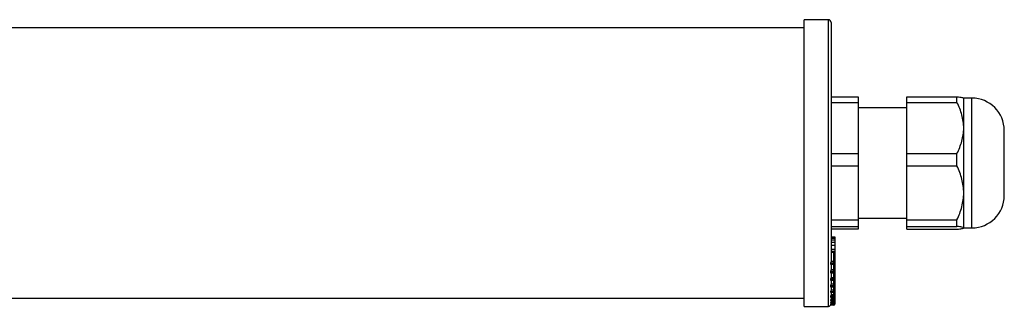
# Model space of a CAD drawing. Header units: millimetres. Extents: x -1447 to 1025, y 444 to 502.
# Tile 2 of 3: x 716 to 898, y 447 to 500. Entities that reach past the tile are written whole.
import ezdxf

# ---------------------------------------------------------------- set-up
doc = ezdxf.new("R2010")
doc.units = ezdxf.units.MM

msp = doc.modelspace()

# ---------------------------------------------------------------- linework, layer by layer
at = {"color": 7, "linetype": 'Continuous', "lineweight": 25}
for p, q in [((865.67, 499.81), (861.17, 499.81)), ((861.17, 446.81), (861.17, 499.81)), ((866.17, 499.31), (866.17, 455.14)), ((861.17, 498.31), (-1440.83, 498.31)), ((866.17, 485.55), (871.17, 485.55)), ((866.17, 484.51), (871.17, 484.51)), ((871.17, 485.55), (871.17, 484.51)), ((871.17, 484.51), (871.17, 475.04)), ((880.17, 485.55), (889.42, 485.55)), ((880.17, 484.51), (880.17, 485.55)), ((880.17, 484.51), (889.42, 484.51)), ((880.17, 475.04), (880.17, 484.51)), ((889.42, 484.51), (889.42, 485.55)), ((892.17, 485.31), (890.67, 485.31)), ((890.67, 479.78), (890.67, 485.31)), ((880.17, 483.51), (871.17, 483.51)), ((890.67, 467.79), (890.67, 479.78)), ((898.17, 476.54), (898.17, 479.31)), ((898.17, 467.31), (898.17, 476.54)), ((866.17, 475.04), (871.17, 475.04)), ((871.17, 475.04), (871.17, 472.78)), ((880.17, 475.04), (889.42, 475.04)), ((880.17, 472.78), (880.17, 475.04)), ((889.42, 472.78), (889.42, 475.04)), ((866.17, 472.78), (871.17, 472.78)), ((871.17, 472.78), (871.17, 462.8)), ((880.17, 472.78), (889.42, 472.78)), ((880.17, 462.8), (880.17, 472.78)), ((890.67, 461.32), (890.67, 467.79)), ((866.17, 462.8), (871.17, 462.8)), ((871.17, 463.11), (880.17, 463.11)), ((871.17, 462.8), (871.17, 461.58)), ((880.17, 462.8), (889.42, 462.8)), ((880.17, 461.58), (880.17, 462.8)), ((889.42, 461.58), (889.42, 462.8)), ((866.17, 461.58), (871.17, 461.58)), ((871.17, 461.07), (866.17, 461.07)), ((871.17, 461.58), (871.17, 461.07)), ((880.17, 461.58), (889.42, 461.58)), ((880.17, 461.07), (880.17, 461.58)), ((880.17, 461.07), (889.42, 461.07)), ((890.67, 461.31), (892.17, 461.31)), ((866.17, 459.65), (866.87, 459.65)), ((866.17, 459.65), (866.87, 459.65)), ((866.87, 459.35), (866.17, 459.35)), ((866.17, 459.12), (866.87, 459.12)), ((866.17, 459.12), (866.87, 459.12)), ((866.87, 458.61), (866.17, 458.61)), ((866.87, 459.65), (866.87, 459.42)), ((866.87, 459.65), (866.87, 459.65)), ((866.87, 459.12), (866.87, 459.12)), ((866.87, 458.61), (866.87, 458.15)), ((866.17, 458.11), (866.87, 458.11)), ((866.17, 457.4), (866.87, 457.4)), ((866.17, 457.4), (866.87, 457.4)), ((866.17, 457.02), (866.87, 457.02)), ((866.17, 456.98), (866.87, 456.98)), ((866.17, 456.87), (866.87, 456.87)), ((866.17, 456.85), (866.87, 456.85)), ((866.87, 458.15), (866.87, 458.11)), ((866.87, 458.11), (866.87, 457.4)), ((866.87, 457.4), (866.87, 457.4)), ((866.87, 457.4), (866.87, 457.02)), ((866.87, 457.02), (866.87, 456.98)), ((866.87, 456.98), (866.87, 456.87)), ((866.87, 456.87), (866.87, 456.85)), ((866.87, 456.85), (866.87, 456.76)), ((866.87, 456.76), (866.87, 454.93)), ((866.67, 454.78), (866.07, 454.78)), ((866.67, 455.07), (866.16, 455.07)), ((866.67, 454.78), (866.67, 455.07)), ((866.67, 454.64), (866.67, 454.78)), ((866.87, 454.93), (866.87, 454.78)), ((866.87, 454.78), (866.87, 453.43)), ((866.67, 454.64), (866.07, 454.64)), ((866.67, 453.28), (866.07, 453.28)), ((866.67, 453.05), (866.07, 453.05)), ((866.1, 453), (866.67, 453)), ((866.11, 454.58), (866.67, 454.58)), ((866.67, 453.56), (866.16, 453.56)), ((866.17, 454.58), (866.17, 453.64)), ((866.17, 453), (866.17, 452.19)), ((866.67, 453.28), (866.67, 453.56)), ((866.67, 453.05), (866.67, 453.28)), ((866.87, 453.43), (866.87, 453.2)), ((866.87, 453.2), (866.87, 451.99)), ((866.67, 451.82), (866.07, 451.82)), ((866.67, 451.71), (866.07, 451.71)), ((866.1, 451.67), (866.67, 451.67)), ((866.67, 452.1), (866.16, 452.1)), ((866.17, 451.67), (866.17, 450.98)), ((866.67, 451.82), (866.67, 452.1)), ((866.67, 451.71), (866.67, 451.82)), ((866.87, 451.99), (866.87, 451.87)), ((866.87, 451.87), (866.87, 450.8)), ((866.67, 450.62), (866.07, 450.62)), ((866.67, 450.45), (866.07, 450.45)), ((866.67, 449.52), (866.07, 449.52)), ((866.67, 449.43), (866.07, 449.43)), ((866.08, 449.41), (866.67, 449.41)), ((866.09, 450.42), (866.67, 450.42)), ((866.67, 450.9), (866.16, 450.9)), ((866.67, 449.78), (866.16, 449.78)), ((866.17, 450.42), (866.17, 449.88)), ((866.17, 449.41), (866.17, 449.01)), ((866.67, 450.62), (866.67, 450.9)), ((866.67, 450.45), (866.67, 450.62)), ((866.67, 449.52), (866.67, 449.78)), ((866.67, 449.43), (866.67, 449.52)), ((866.87, 450.8), (866.87, 450.62)), ((866.87, 450.62), (866.87, 449.7)), ((866.87, 449.7), (866.87, 449.61)), ((866.87, 449.61), (866.87, 448.84)), ((-1440.83, 448.31), (861.17, 448.31)), ((866.67, 448.66), (866.07, 448.66)), ((866.67, 448.54), (866.07, 448.54)), ((866.67, 447.93), (866.07, 447.93)), ((866.07, 447.88), (866.08, 447.88)), ((866.67, 447.88), (866.07, 447.88)), ((866.67, 447.44), (866.07, 447.44)), ((866.08, 448.53), (866.67, 448.53)), ((866.08, 447.87), (866.67, 447.87)), ((866.67, 448.91), (866.16, 448.91)), ((866.67, 448.18), (866.16, 448.18)), ((866.67, 447.67), (866.16, 447.67)), ((866.17, 448.53), (866.17, 448.28)), ((866.17, 447.87), (866.17, 447.77)), ((866.67, 448.66), (866.67, 448.91)), ((866.67, 448.54), (866.67, 448.66)), ((866.67, 447.93), (866.67, 448.18)), ((866.67, 447.88), (866.67, 447.93)), ((866.67, 447.44), (866.67, 447.67)), ((866.67, 447.38), (866.67, 447.44)), ((866.87, 448.84), (866.87, 448.73)), ((866.87, 448.73), (866.87, 448.13)), ((866.87, 448.13), (866.87, 448.07)), ((866.87, 448.07), (866.87, 447.64)), ((866.87, 447.64), (866.87, 447.58)), ((866.87, 447.58), (866.87, 447.32)), ((861.17, 446.81), (865.67, 446.81)), ((866.07, 447.38), (866.67, 447.38)), ((866.07, 447.38), (866.07, 447.38)), ((866.67, 447.38), (866.07, 447.38)), ((866.67, 447.12), (866.07, 447.12)), ((866.07, 447.1), (866.67, 447.1)), ((866.07, 447.1), (866.07, 447.1)), ((866.67, 447.1), (866.07, 447.1)), ((866.67, 447.01), (866.07, 447.01)), ((866.17, 447.38), (866.16, 447.34)), ((866.67, 447.34), (866.16, 447.34)), ((866.67, 447.12), (866.67, 447.34)), ((866.67, 447.1), (866.67, 447.12)), ((866.87, 447.32), (866.87, 447.3)), ((866.87, 447.3), (866.87, 447.21))]:
    msp.add_line(p, q, dxfattribs=at)
at = {"color": 8, "linetype": 'Continuous', "lineweight": 25}
for p, q in [((865.67, 446.81), (865.67, 499.81)), ((892.17, 479.78), (892.17, 485.31)), ((892.17, 461.31), (892.17, 479.78)), ((866.67, 455.07), (866.67, 456.85)), ((866.67, 454.58), (866.67, 454.64)), ((866.67, 453.56), (866.67, 454.58)), ((866.67, 453), (866.67, 453.05)), ((866.67, 452.1), (866.67, 453)), ((866.67, 451.67), (866.67, 451.71)), ((866.67, 450.9), (866.67, 451.67)), ((866.67, 450.42), (866.67, 450.45)), ((866.67, 449.78), (866.67, 450.42)), ((866.67, 449.41), (866.67, 449.43)), ((866.67, 448.91), (866.67, 449.41)), ((866.67, 448.53), (866.67, 448.54)), ((866.67, 448.18), (866.67, 448.53)), ((866.67, 447.87), (866.67, 447.88)), ((866.67, 447.67), (866.67, 447.87)), ((866.67, 447.38), (866.67, 447.38)), ((866.67, 447.34), (866.67, 447.38)), ((866.67, 447.1), (866.67, 447.1)), ((866.67, 447.01), (866.67, 447.1)), ((866.85, 447.21), (866.87, 447.21))]:
    msp.add_line(p, q, dxfattribs=at)
at = {"color": 7, "linetype": 'Continuous', "lineweight": 25, "flags": 128}
for points in [[(866.67, 453.56), (866.71, 453.56), (866.75, 453.55), (866.78, 453.54), (866.81, 453.52), (866.84, 453.5), (866.86, 453.48), (866.87, 453.45), (866.87, 453.43)], [(866.87, 451.99), (866.87, 452.01), (866.86, 452.03), (866.84, 452.05), (866.81, 452.07), (866.78, 452.08), (866.75, 452.09), (866.71, 452.1), (866.67, 452.1)], [(866.67, 450.9), (866.71, 450.89), (866.75, 450.89), (866.78, 450.88), (866.81, 450.87), (866.84, 450.85), (866.86, 450.83), (866.87, 450.81), (866.87, 450.8)], [(866.87, 449.7), (866.87, 449.71), (866.86, 449.73), (866.84, 449.75), (866.81, 449.76), (866.78, 449.77), (866.75, 449.78), (866.71, 449.78), (866.67, 449.78)], [(866.67, 448.91), (866.71, 448.91), (866.75, 448.91), (866.78, 448.9), (866.81, 448.89), (866.84, 448.88), (866.86, 448.87), (866.87, 448.86), (866.87, 448.84)]]:
    msp.add_lwpolyline(points, dxfattribs=at)
at = {"color": 7, "linetype": 'Continuous', "lineweight": 25}
for centre, radius, start, end in [((865.67, 499.31), 0.5, 360, 90), ((892.17, 479.31), 6, 0, 90), ((892.17, 467.31), 6, 270, 0), ((866.67, 456.76), 0.2, 0, 25.0121), ((866.7, 454.89), 0.179, 11.4218, 98.0495), ((866.7, 454.96), 0.179, 261.9505, 348.5782), ((866.67, 454.78), 0.2, 270, 0), ((866.7, 454.82), 0.179, 261.9505, 348.5782), ((866.69, 453.46), 0.181, 263.4591, 351.4483), ((866.67, 453.2), 0.2, 270, 0), ((866.69, 453.23), 0.181, 263.4591, 351.4483), ((866.69, 452.01), 0.185, 264.8889, 353.7565), ((866.67, 451.87), 0.2, 270, 0), ((866.69, 451.89), 0.185, 264.8889, 353.7565), ((866.68, 450.81), 0.188, 266.1887, 355.5981), ((866.67, 450.62), 0.2, 270, 0), ((866.68, 450.63), 0.188, 266.1887, 355.5981), ((866.68, 449.71), 0.191, 267.3247, 357.0479), ((866.67, 449.61), 0.2, 270, 0), ((866.68, 449.62), 0.191, 267.3247, 357.0479), ((866.68, 448.85), 0.194, 268.2746, 358.1638), ((866.67, 448.73), 0.2, 270, 0), ((866.68, 448.73), 0.194, 268.2746, 358.1638), ((866.72, 447.95), 0.237, 49.6093, 101.3691), ((866.67, 448.13), 0.197, 269.0242, 358.9898), ((866.67, 448.07), 0.2, 270, 0), ((866.67, 448.08), 0.197, 269.0242, 358.9898), ((866.72, 447.36), 0.318, 61.5184, 98.7795), ((866.67, 447.64), 0.198, 269.5648, 359.5581), ((866.67, 447.58), 0.2, 270, 0), ((866.67, 447.58), 0.198, 269.5648, 359.5581), ((865.67, 447.31), 0.5, 270, 322.9587), ((866.72, 446.75), 0.589, 75.2041, 94.8338), ((866.67, 447.32), 0.2, 269.891, 359.8906), ((866.67, 447.3), 0.2, 270, 0), ((866.67, 447.3), 0.2, 269.891, 359.8906), ((866.67, 447.21), 0.2, 270, 0)]:
    msp.add_arc(centre, radius, start, end, dxfattribs=at)
at = {"color": 8, "linetype": 'Continuous', "lineweight": 25}
msp.add_arc((866.75, 456.76), 0.12, 2.1609, 48.1287, dxfattribs=at)
at = {"color": 7, "linetype": 'Continuous', "lineweight": 25}
for points, knots in [([(889.42, 485.55), (889.8, 485.51), (890.11, 485.47), (890.44, 485.41), (890.53, 485.39), (890.64, 485.34), (890.67, 485.32), (890.67, 485.3)], [0, 0, 0, 0, 0.5, 0.5, 0.75, 0.75, 1, 1, 1, 1]), ([(890.67, 479.78), (890.67, 480.6), (890.55, 481.4), (890.12, 482.98), (889.8, 483.76), (889.42, 484.51)], [0, 0, 0, 0, 0.5, 0.5, 1, 1, 1, 1]), ([(889.42, 475.04), (889.8, 475.8), (890.11, 476.56), (890.44, 477.75), (890.53, 478.14), (890.64, 478.95), (890.67, 479.37), (890.67, 479.78)], [0, 0, 0, 0, 0.5, 0.5, 0.75, 0.75, 1, 1, 1, 1]), ([(890.67, 467.79), (890.67, 468.65), (890.55, 469.5), (890.12, 471.16), (889.8, 471.98), (889.42, 472.78)], [0, 0, 0, 0, 0.5, 0.5, 1, 1, 1, 1]), ([(889.42, 462.8), (889.8, 463.59), (890.11, 464.4), (890.44, 465.65), (890.53, 466.07), (890.64, 466.92), (890.67, 467.36), (890.67, 467.79)], [0, 0, 0, 0, 0.5, 0.5, 0.75, 0.75, 1, 1, 1, 1]), ([(890.67, 461.32), (890.67, 461.37), (890.55, 461.41), (890.12, 461.5), (889.8, 461.54), (889.42, 461.58)], [0, 0, 0, 0, 0.5, 0.5, 1, 1, 1, 1]), ([(889.42, 461.07), (889.8, 461.11), (890.11, 461.15), (890.44, 461.21), (890.53, 461.24), (890.64, 461.28), (890.67, 461.3), (890.67, 461.32)], [0, 0, 0, 0, 0.5, 0.5, 0.75, 0.75, 1, 1, 1, 1]), ([(866.87, 459.33), (866.87, 459.33), (866.87, 459.36), (866.87, 459.26), (866.87, 459.17), (866.87, 459.12)], [0, 0, 0, 0, 0.134842, 0.56678, 1, 1, 1, 1]), ([(866.87, 459.12), (866.87, 459.05), (866.87, 458.93), (866.87, 458.76), (866.87, 458.69)], [0, 0, 0, 0, 0.56317, 1, 1, 1, 1]), ([(866.16, 455.07), (866.15, 455.03), (866.13, 454.98), (866.09, 454.88), (866.07, 454.82), (866.07, 454.78)], [0, 0, 0, 0, 0.5, 0.5, 1, 1, 1, 1]), ([(866.07, 454.64), (866.07, 454.63), (866.07, 454.61), (866.09, 454.59), (866.1, 454.59), (866.11, 454.59)], [0, 0, 0, 0, 0.365346, 0.729062, 1, 1, 1, 1]), ([(866.16, 453.56), (866.15, 453.52), (866.13, 453.46), (866.09, 453.36), (866.07, 453.31), (866.07, 453.28)], [0, 0, 0, 0, 0.5, 0.5, 1, 1, 1, 1]), ([(866.07, 453.05), (866.07, 453.04), (866.07, 453.02), (866.09, 453), (866.1, 453.01), (866.1, 453.01)], [0, 0, 0, 0, 0.412266, 0.822704, 1, 1, 1, 1]), ([(866.16, 452.1), (866.15, 452.06), (866.13, 452.01), (866.09, 451.91), (866.07, 451.86), (866.07, 451.82)], [0, 0, 0, 0, 0.5, 0.5, 1, 1, 1, 1]), ([(866.07, 451.71), (866.07, 451.7), (866.07, 451.68), (866.09, 451.67), (866.09, 451.67), (866.1, 451.67)], [0, 0, 0, 0, 0.474566, 0.947014, 1, 1, 1, 1]), ([(866.16, 450.9), (866.15, 450.85), (866.13, 450.79), (866.09, 450.7), (866.07, 450.65), (866.07, 450.62)], [0, 0, 0, 0, 0.5, 0.5, 1, 1, 1, 1]), ([(866.07, 450.45), (866.07, 450.44), (866.07, 450.42), (866.08, 450.42), (866.09, 450.42)], [0, 0, 0, 0, 0.5547666, 1, 1, 1, 1]), ([(866.16, 449.78), (866.15, 449.73), (866.13, 449.68), (866.09, 449.58), (866.07, 449.54), (866.07, 449.52)], [0, 0, 0, 0, 0.5, 0.5, 1, 1, 1, 1]), ([(866.07, 449.43), (866.07, 449.43), (866.07, 449.41), (866.08, 449.42), (866.08, 449.42)], [0, 0, 0, 0, 0.669519, 1, 1, 1, 1]), ([(866.16, 448.91), (866.15, 448.86), (866.13, 448.81), (866.09, 448.72), (866.07, 448.68), (866.07, 448.66)], [0, 0, 0, 0, 0.5, 0.5, 1, 1, 1, 1]), ([(866.07, 448.54), (866.07, 448.53), (866.07, 448.52), (866.08, 448.53), (866.08, 448.53)], [0, 0, 0, 0, 0.8408, 1, 1, 1, 1]), ([(866.16, 448.18), (866.15, 448.13), (866.13, 448.07), (866.09, 447.98), (866.07, 447.95), (866.07, 447.93)], [0, 0, 0, 0, 0.5, 0.5, 1, 1, 1, 1]), ([(866.16, 447.67), (866.15, 447.62), (866.13, 447.57), (866.09, 447.48), (866.07, 447.45), (866.07, 447.44)], [0, 0, 0, 0, 0.5, 0.5, 1, 1, 1, 1]), ([(866.16, 447.34), (866.15, 447.28), (866.13, 447.23), (866.09, 447.15), (866.07, 447.12), (866.07, 447.12)], [0, 0, 0, 0, 0.5, 0.5, 1, 1, 1, 1]), ([(866.12, 447.1), (866.12, 447.1), (866.11, 447.07), (866.09, 447.04), (866.07, 447.01), (866.07, 447.01), (866.07, 447.01)], [0, 0, 0, 0, 0.083798, 0.452074, 0.757382, 1, 1, 1, 1])]:
    msp.add_open_spline(points, degree=3, knots=knots, dxfattribs=at)
for points in [[(866.07, 454.78), (866.07, 454.74), (866.07, 454.69), (866.07, 454.64)], [(866.17, 455.14), (866.17, 455.12), (866.17, 455.09), (866.16, 455.07)], [(866.07, 453.28), (866.07, 453.2), (866.07, 453.13), (866.07, 453.05)], [(866.17, 453.64), (866.17, 453.61), (866.17, 453.58), (866.16, 453.56)], [(866.07, 451.82), (866.07, 451.79), (866.07, 451.75), (866.07, 451.71)], [(866.17, 452.19), (866.17, 452.16), (866.17, 452.13), (866.16, 452.1)], [(866.07, 450.62), (866.07, 450.56), (866.07, 450.51), (866.07, 450.45)], [(866.07, 449.52), (866.07, 449.49), (866.07, 449.46), (866.07, 449.43)], [(866.17, 450.98), (866.17, 450.95), (866.17, 450.92), (866.16, 450.9)], [(866.17, 449.88), (866.17, 449.84), (866.17, 449.81), (866.16, 449.78)], [(866.07, 448.66), (866.07, 448.62), (866.07, 448.58), (866.07, 448.54)], [(866.07, 447.93), (866.07, 447.92), (866.07, 447.9), (866.07, 447.88)], [(866.07, 447.44), (866.07, 447.42), (866.07, 447.4), (866.07, 447.38)], [(866.17, 449.01), (866.17, 448.98), (866.17, 448.95), (866.16, 448.91)], [(866.17, 448.28), (866.17, 448.24), (866.17, 448.21), (866.16, 448.18)], [(866.17, 447.77), (866.17, 447.74), (866.17, 447.71), (866.16, 447.67)], [(866.07, 447.12), (866.07, 447.11), (866.07, 447.11), (866.07, 447.1)]]:
    msp.add_open_spline(points, degree=3, dxfattribs=at)

doc.saveas('drawing.dxf')
